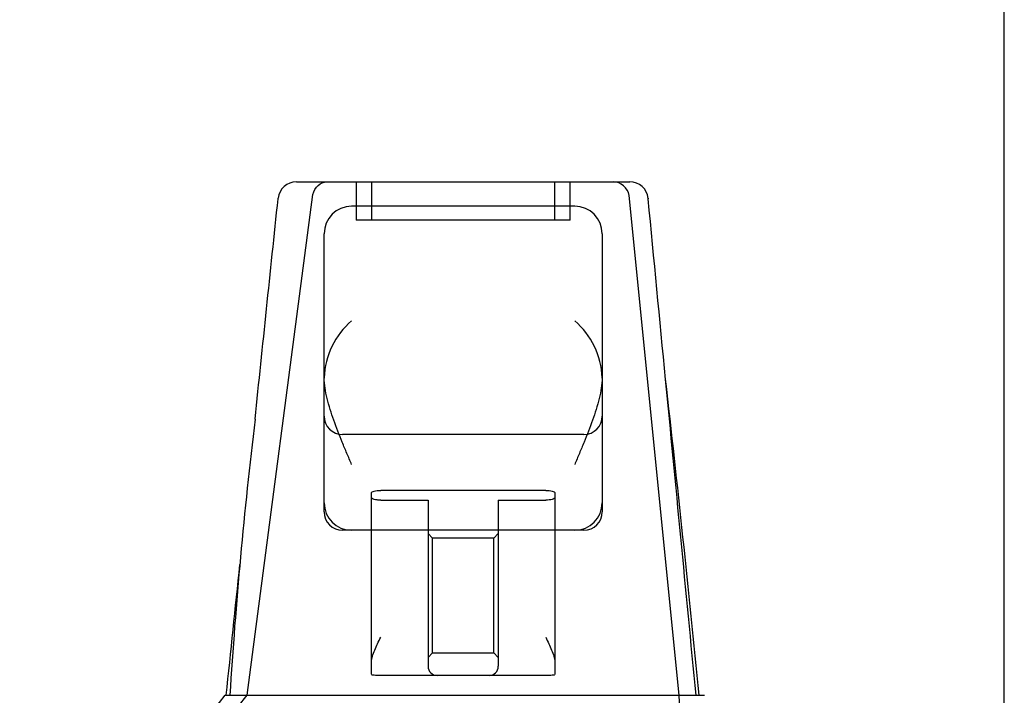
# Model space of a CAD drawing. Header units: inches. Extents: x 1 to 359, y -2 to 239.
# Tile 26 of 103: x 126.83 to 130.05, y 38.79 to 41. Entities that reach past the tile are written whole.
import ezdxf
from ezdxf.enums import TextEntityAlignment as Align
from ezdxf.lldxf.tags import DXFTag

# ---------------------------------------------------------------- set-up
doc = ezdxf.new("R2010")
doc.units = ezdxf.units.IN
doc.header["$MEASUREMENT"] = 0
doc.layers.add('Default', color=7, linetype='Continuous')
doc.layers.add('HAN13068', color=7, linetype='Continuous')
doc.styles.add('SEACAD_Times_New_Roman', font='times.ttf')
tags = doc.linetypes.add('HIDDEN2', pattern=[0.1875, 0.125, -0.0625]).pattern_tags.tags
tags[6:7] = [DXFTag(74, 4), DXFTag(75, 0), DXFTag(340, '0'), DXFTag(46, 0.0), DXFTag(50, 0.0), DXFTag(44, 0.0), DXFTag(45, 0.0)]
tags[4:5] = [DXFTag(74, 4), DXFTag(75, 0), DXFTag(340, '0'), DXFTag(46, 0.0), DXFTag(50, 0.0), DXFTag(44, 0.0), DXFTag(45, 0.0)]
doc.dimstyles.new('HAMMOND_(STH_-_540x360)', dxfattribs={"dimtxt": 2, "dimasz": 2.5, "dimexe": 1, "dimexo": 1, "dimgap": 0.5, "dimtad": 0, "dimtih": 1, "dimtoh": 1, "dimzin": 0, "dimdsep": 46, "dimtxsty": 'SEACAD_Times_New_Roman', "dimblk1": '_SE_FILLED', "dimblk2": '_SE_FILLED', "dimsah": 1, "dimcen": 1, "dimadec": 0, "dimazin": 0, "dimtfac": 0.8, "dimtofl": 0, "dimtmove": 0, "dimatfit": 3, "dimfxl": 1, "dimtolj": 1, "dimtzin": 0, "dimarcsym": 0})

# ---------------------------------------------------------------- blocks, each defined once
blk = doc.blocks.new('SE2')
at = {"layer": 'HAN13068', "color": 7, "linetype": 'Continuous'}
for p, q in [((127.7357, 40.4681), (128.8272, 40.4681)), ((127.6759, 40.4128), (127.6761, 40.4144)), ((128.8869, 40.414), (128.8871, 40.412)), ((128.6467, 40.3881), (127.9167, 40.3881)), ((127.8267, 39.8255), (127.8267, 40.2981)), ((128.7367, 40.2981), (128.7367, 39.8255)), ((127.8267, 39.4181), (127.8267, 39.8255)), ((128.7367, 39.8255), (128.7367, 39.4181)), ((127.8267, 39.3881), (127.8267, 39.4181)), ((128.7367, 39.4181), (128.7367, 39.3881)), ((127.9167, 39.3281), (127.8867, 39.3281)), ((128.6467, 39.3281), (127.9167, 39.3281)), ((127.9817, 38.8969), (127.9817, 39.3281)), ((128.5817, 39.3281), (128.5817, 38.8969)), ((128.6767, 39.3281), (128.6467, 39.3281)), ((127.9817, 38.8568), (127.9817, 38.8969)), ((128.5817, 38.8969), (128.5817, 38.8568)), ((128.1967, 38.8531), (128.0117, 38.8531)), ((128.3667, 38.8531), (128.1967, 38.8531)), ((128.5517, 38.8531), (128.3667, 38.8531)), ((127.5025, 38.7881), (127.7024, 38.7881)), ((127.7024, 38.7881), (127.8149, 38.7881)), ((127.8149, 38.7881), (128.0229, 38.7881)), ((128.0229, 38.7881), (128.0909, 38.7881)), ((128.0909, 38.7881), (128.1822, 38.7881)), ((128.1822, 38.7881), (128.2224, 38.7881)), ((128.2224, 38.7881), (128.3409, 38.7881)), ((128.3409, 38.7881), (128.6385, 38.7881)), ((128.6385, 38.7881), (128.7484, 38.7881)), ((128.7484, 38.7881), (129.0715, 38.7881))]:
    blk.add_line(p, q, dxfattribs=at)
at = {"layer": 'HAN13068', "color": 7, "linetype": 'HIDDEN2'}
for p, q in [((127.9317, 40.4681), (127.9317, 40.3431)), ((127.9817, 40.4681), (127.9817, 40.3431)), ((128.5817, 40.3431), (128.5817, 40.4681)), ((128.6317, 40.3431), (128.6317, 40.4681)), ((127.5744, 38.7881), (127.7898, 40.4261)), ((128.989, 38.7881), (128.8248, 40.4235)), ((128.6317, 40.3431), (127.9317, 40.3431)), ((128.6767, 39.6415), (127.8867, 39.6415)), ((127.9817, 39.3281), (127.9817, 39.4511)), ((128.5517, 39.4585), (128.0117, 39.4585)), ((128.5817, 39.4511), (128.5817, 39.3281)), ((128.0117, 39.4267), (128.1667, 39.4267)), ((128.1667, 39.4267), (128.1667, 38.8831)), ((128.3967, 39.4267), (128.5517, 39.4267)), ((128.3967, 39.4267), (128.3967, 38.8831)), ((128.1817, 39.302), (128.1667, 39.317)), ((128.3967, 39.317), (128.3817, 39.302)), ((128.1817, 38.927), (128.1817, 39.302)), ((128.3817, 39.302), (128.1817, 39.302)), ((128.3817, 38.927), (128.3817, 39.302)), ((128.1667, 38.912), (128.1817, 38.927)), ((128.1817, 38.927), (128.3817, 38.927)), ((128.3817, 38.927), (128.3967, 38.912)), ((127.2908, 38.4331), (127.5744, 38.7881))]:
    blk.add_line(p, q, dxfattribs=at)
at = {"layer": 'HAN13068', "color": 7, "linetype": 'Continuous'}
for centre, radius, start, end in [((127.7357, 40.4081), 0.06, 89.9925, 174.0071), ((128.8272, 40.4081), 0.06, 5.5758, 90.0089), ((127.9167, 40.2981), 0.09, 90, 180), ((128.6467, 40.2981), 0.09, 0, 90), ((128.0858, 39.8172), 0.2593, 130.7149, 177.9019), ((128.4775, 39.8172), 0.2593, 2.0981, 49.2851), ((127.8677, 39.8255), 0.0411, 178.3464, 179.9974), ((128.6956, 39.8255), 0.0411, 0.0026, 1.6536), ((67.0273, 32.7437), 62.3201, 5.565912, 6.521593), ((143.4167, 37.7909), 15.9299, 173.14764, 176.4108), ((127.9167, 39.4181), 0.09, 180, 270), ((128.6467, 39.4181), 0.09, 270, 0), ((127.8867, 39.3881), 0.06, 180, 270), ((128.6767, 39.3881), 0.06, 270, 0), ((123.3999, 42.0653), 5.2509, 316.2334, 321.3827)]:
    blk.add_arc(centre, radius, start, end, dxfattribs=at)
at = {"layer": 'HAN13068', "color": 7, "linetype": 'HIDDEN2'}
for centre, radius, start, end in [((128.7705, 40.4128), 0.0554, 11.1707, 87.869), ((127.8867, 39.7015), 0.06, 180, 270), ((128.6767, 39.7015), 0.06, 270, 0), ((128.1967, 38.8831), 0.03, 180, 270), ((128.3667, 38.8831), 0.03, 270, 0)]:
    blk.add_arc(centre, radius, start, end, dxfattribs=at)
for points, knots in [([(127.7898, 40.4261), (127.7929, 40.4382), (127.7991, 40.449), (127.8154, 40.464), (127.8255, 40.4681), (127.8356, 40.4681)], [0, 0, 0, 0, 0.5, 0.5, 1, 1, 1, 1]), ([(127.9817, 39.4511), (127.9817, 39.4521), (127.9824, 39.453), (127.9854, 39.4548), (127.9875, 39.4556), (127.9958, 39.4577), (128.0036, 39.4585), (128.0117, 39.4585)], [0, 0, 0, 0, 0.25, 0.25, 0.5, 0.5, 1, 1, 1, 1]), ([(128.5517, 39.4585), (128.5557, 39.4585), (128.5596, 39.4583), (128.567, 39.4576), (128.5703, 39.457), (128.5785, 39.4549), (128.5817, 39.453), (128.5817, 39.4511)], [0, 0, 0, 0, 0.25, 0.25, 0.5, 0.5, 1, 1, 1, 1]), ([(128.0117, 39.4267), (128.0076, 39.4267), (128.0037, 39.4269), (127.9964, 39.4277), (127.993, 39.4283), (127.9848, 39.4305), (127.9817, 39.4325), (127.9817, 39.4345)], [0, 0, 0, 0, 0.25, 0.25, 0.5, 0.5, 1, 1, 1, 1]), ([(128.5817, 39.4345), (128.5817, 39.4335), (128.5809, 39.4325), (128.578, 39.4306), (128.5758, 39.4298), (128.5676, 39.4276), (128.5597, 39.4267), (128.5517, 39.4267)], [0, 0, 0, 0, 0.25, 0.25, 0.5, 0.5, 1, 1, 1, 1])]:
    blk.add_open_spline(points, degree=3, knots=knots, dxfattribs=at)
at = {"layer": 'HAN13068', "color": 7, "linetype": 'Continuous'}
for points in [[(127.6006, 39.6915), (127.6257, 39.9319), (127.6508, 40.1724), (127.6759, 40.4128)], [(128.9441, 39.8218), (128.9251, 40.0186), (128.9061, 40.2153), (128.8871, 40.412)], [(127.5063, 38.7882), (127.5213, 38.931), (127.5362, 39.0738), (127.5511, 39.2166)]]:
    blk.add_open_spline(points, degree=3, dxfattribs=at)
for points, knots in [([(127.9167, 39.5431), (127.9115, 39.5552), (127.9063, 39.5674), (127.8961, 39.5918), (127.891, 39.604), (127.8762, 39.6403), (127.8668, 39.6643), (127.8541, 39.6999), (127.8501, 39.7117), (127.8428, 39.7353), (127.8394, 39.7472), (127.8309, 39.7822), (127.827, 39.8047), (127.8267, 39.8267)], [0, 0, 0, 0, 0.125, 0.125, 0.25, 0.25, 0.5, 0.5, 0.625, 0.625, 0.75, 0.75, 1, 1, 1, 1]), ([(128.7366, 39.8267), (128.7364, 39.8047), (128.7325, 39.7822), (128.7239, 39.7472), (128.7205, 39.7353), (128.7132, 39.7117), (128.7092, 39.6999), (128.6966, 39.6643), (128.6872, 39.6403), (128.6723, 39.604), (128.6672, 39.5918), (128.657, 39.5674), (128.6518, 39.5552), (128.6467, 39.5431)], [0, 0, 0, 0, 0.25, 0.25, 0.375, 0.375, 0.5, 0.5, 0.75, 0.75, 0.875, 0.875, 1, 1, 1, 1]), ([(127.9817, 38.8969), (127.9817, 38.9029), (127.9829, 38.9093), (127.9867, 38.9226), (127.9893, 38.9293), (127.9978, 38.9499), (128.0048, 38.9641), (128.0117, 38.9781)], [0, 0, 0, 0, 0.25, 0.25, 0.5, 0.5, 1, 1, 1, 1]), ([(128.5517, 38.9781), (128.5586, 38.9641), (128.5656, 38.9499), (128.5741, 38.9293), (128.5766, 38.9226), (128.5804, 38.9093), (128.5817, 38.9029), (128.5817, 38.8969)], [0, 0, 0, 0, 0.5, 0.5, 0.75, 0.75, 1, 1, 1, 1]), ([(128.0117, 38.8531), (128.0077, 38.8531), (128.0038, 38.8531), (127.9965, 38.8532), (127.9931, 38.8533), (127.9876, 38.8537), (127.9854, 38.854), (127.9824, 38.8551), (127.9817, 38.8558), (127.9817, 38.8568)], [0, 0, 0, 0, 0.25, 0.25, 0.5, 0.5, 0.75, 0.75, 1, 1, 1, 1]), ([(128.5817, 38.8568), (128.5817, 38.8558), (128.5809, 38.8551), (128.578, 38.854), (128.5757, 38.8537), (128.5675, 38.8531), (128.5596, 38.8531), (128.5517, 38.8531)], [0, 0, 0, 0, 0.25, 0.25, 0.5, 0.5, 1, 1, 1, 1])]:
    blk.add_open_spline(points, degree=3, knots=knots, dxfattribs=at)
at = {"layer": 'HAN13068', "color": 7, "linetype": 'HIDDEN2'}
for points in [[(129.044, 38.7881), (129.0107, 39.1327), (128.9774, 39.4773), (128.9441, 39.8218)], [(129.0002, 38.4331), (128.9964, 38.5515), (128.9927, 38.6698), (128.989, 38.7881)]]:
    blk.add_open_spline(points, degree=3, dxfattribs=at)
blk = doc.blocks.new('DMBLK70')
at = {"layer": 'Default', "linetype": 'Continuous', "transparency": 16777216}
for points in [[(100.0017, 46.2471), (97.5017, 45.8304), (100.0017, 45.4137)], [(127.5527, 46.2471), (127.5527, 45.4137), (130.0527, 45.8304)]]:
    blk.add_hatch(color=7, dxfattribs=at).paths.add_polyline_path(points)
at = {"layer": 'Default', "color": 7, "linetype": 'Continuous', "transparency": 16777216}
for p, q in [((97.5017, 38.6971), (97.5017, 46.8304)), ((130.0527, 38.6021), (130.0527, 46.8304)), ((97.5017, 45.8304), (105.5179, 45.8304)), ((122.0364, 45.8304), (130.0527, 45.8304))]:
    blk.add_line(p, q, dxfattribs=at)
at = {"layer": 'Default', "color": 7, "linetype": 'Continuous', "transparency": 16777216, "style": 'SEACAD_Times_New_Roman'}
for s, p in [('32.55', (110.3648, 46.8304)), ('OPENNING', (106.2179, 43.8304))]:
    blk.add_text(s, height=2, dxfattribs=at).set_placement(p, align=Align.TOP_LEFT)
blk = doc.blocks.new('_SE_FILLED')
at = {"color": 0}
blk.add_line((0, 0), (-1, 0), dxfattribs=at)
blk.add_solid([(0, 0), (-1, -0.1665), (-1, 0.1665), (0, 0)], dxfattribs=at)

msp = doc.modelspace()

# ---------------------------------------------------------------- block references
at = {"layer": 'Default'}
msp.add_blockref('SE2', (0, 0), dxfattribs=at)

# ---------------------------------------------------------------- dimensions: what is measured, and where the dimension line sits
at = {"layer": 'Default', "color": 7, "linetype": 'Continuous'}
dim = msp.add_linear_dim(base=(97.5017, 45.8304), p1=(97.5017, 37.6971), p2=(130.0527, 37.6021), angle=359.8328, text='\\A1;<>\\POPENNING', dimstyle='HAMMOND_(STH_-_540x360)', dxfattribs=at)
dim.commit()
dim.dimension.update_dxf_attribs({"geometry": 'DMBLK70', "text_midpoint": (113.7772, 45.8304), "dimtype": 161})

doc.saveas('drawing.dxf')
